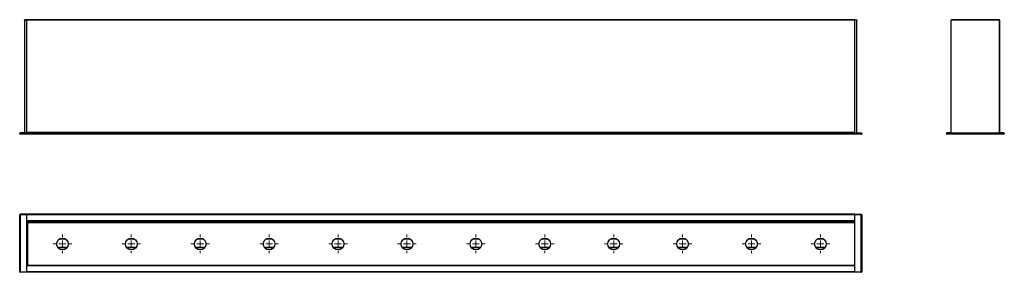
# Model space of a CAD drawing. Header units: millimetres. Extents: x 169 to 883, y 341 to 524.
import ezdxf

# ---------------------------------------------------------------- set-up
doc = ezdxf.new("R2010")
doc.units = ezdxf.units.MM

# ---------------------------------------------------------------- blocks, each defined once
blk = doc.blocks.new('SW_CENTERMARKSYMBOL_0')
at = {"color": 0, "linetype": 'Continuous', "lineweight": 18}
for p, q in [((-5, 0), (-6.75, 0)), ((0, 0), (-2.5, 0)), ((0, 5), (0, 6.75)), ((0, 0), (0, 2.5)), ((0, 0), (0, -2.5)), ((0, 0), (2.5, 0)), ((5, 0), (6.75, 0)), ((0, -5), (0, -6.75))]:
    blk.add_line(p, q, dxfattribs=at)
blk = doc.blocks.new('SW_CENTERMARKSYMBOL_1')
at = {"color": 0, "linetype": 'Continuous', "lineweight": 18}
for p, q in [((-5, 0), (-6.75, 0)), ((0, 0), (-2.5, 0)), ((0, 5), (0, 6.75)), ((0, 0), (0, 2.5)), ((0, 0), (0, -2.5)), ((0, 0), (2.5, 0)), ((5, 0), (6.75, 0)), ((0, -5), (0, -6.75))]:
    blk.add_line(p, q, dxfattribs=at)
blk = doc.blocks.new('SW_CENTERMARKSYMBOL_2')
at = {"color": 0, "linetype": 'Continuous', "lineweight": 18}
for p, q in [((-5, 0), (-6.75, 0)), ((0, 0), (-2.5, 0)), ((0, 5), (0, 6.75)), ((0, 0), (0, 2.5)), ((0, 0), (0, -2.5)), ((0, 0), (2.5, 0)), ((5, 0), (6.75, 0)), ((0, -5), (0, -6.75))]:
    blk.add_line(p, q, dxfattribs=at)
blk = doc.blocks.new('SW_CENTERMARKSYMBOL_3')
at = {"color": 0, "linetype": 'Continuous', "lineweight": 18}
for p, q in [((-5, 0), (-6.75, 0)), ((0, 0), (-2.5, 0)), ((0, 5), (0, 6.75)), ((0, 0), (0, 2.5)), ((0, 0), (0, -2.5)), ((0, 0), (2.5, 0)), ((5, 0), (6.75, 0)), ((0, -5), (0, -6.75))]:
    blk.add_line(p, q, dxfattribs=at)
blk = doc.blocks.new('SW_CENTERMARKSYMBOL_4')
at = {"color": 0, "linetype": 'Continuous', "lineweight": 18}
for p, q in [((-5, 0), (-6.75, 0)), ((0, 0), (-2.5, 0)), ((0, 5), (0, 6.75)), ((0, 0), (0, 2.5)), ((0, 0), (0, -2.5)), ((0, 0), (2.5, 0)), ((5, 0), (6.75, 0)), ((0, -5), (0, -6.75))]:
    blk.add_line(p, q, dxfattribs=at)
blk = doc.blocks.new('SW_CENTERMARKSYMBOL_5')
at = {"color": 0, "linetype": 'Continuous', "lineweight": 18}
for p, q in [((-5, 0), (-6.75, 0)), ((0, 0), (-2.5, 0)), ((0, 5), (0, 6.75)), ((0, 0), (0, 2.5)), ((0, 0), (0, -2.5)), ((0, 0), (2.5, 0)), ((5, 0), (6.75, 0)), ((0, -5), (0, -6.75))]:
    blk.add_line(p, q, dxfattribs=at)
blk = doc.blocks.new('SW_CENTERMARKSYMBOL_6')
at = {"color": 0, "linetype": 'Continuous', "lineweight": 18}
for p, q in [((-5, 0), (-6.75, 0)), ((0, 0), (-2.5, 0)), ((0, 5), (0, 6.75)), ((0, 0), (0, 2.5)), ((0, 0), (0, -2.5)), ((0, 0), (2.5, 0)), ((5, 0), (6.75, 0)), ((0, -5), (0, -6.75))]:
    blk.add_line(p, q, dxfattribs=at)
blk = doc.blocks.new('SW_CENTERMARKSYMBOL_7')
at = {"color": 0, "linetype": 'Continuous', "lineweight": 18}
for p, q in [((-5, 0), (-6.75, 0)), ((0, 0), (-2.5, 0)), ((0, 5), (0, 6.75)), ((0, 0), (0, 2.5)), ((0, 0), (0, -2.5)), ((0, 0), (2.5, 0)), ((5, 0), (6.75, 0)), ((0, -5), (0, -6.75))]:
    blk.add_line(p, q, dxfattribs=at)
blk = doc.blocks.new('SW_CENTERMARKSYMBOL_8')
at = {"color": 0, "linetype": 'Continuous', "lineweight": 18}
for p, q in [((-5, 0), (-6.75, 0)), ((0, 0), (-2.5, 0)), ((0, 5), (0, 6.75)), ((0, 0), (0, 2.5)), ((0, 0), (0, -2.5)), ((0, 0), (2.5, 0)), ((5, 0), (6.75, 0)), ((0, -5), (0, -6.75))]:
    blk.add_line(p, q, dxfattribs=at)
blk = doc.blocks.new('SW_CENTERMARKSYMBOL_9')
at = {"color": 0, "linetype": 'Continuous', "lineweight": 18}
for p, q in [((-5, 0), (-6.75, 0)), ((0, 0), (-2.5, 0)), ((0, 5), (0, 6.75)), ((0, 0), (0, 2.5)), ((0, 0), (0, -2.5)), ((0, 0), (2.5, 0)), ((5, 0), (6.75, 0)), ((0, -5), (0, -6.75))]:
    blk.add_line(p, q, dxfattribs=at)
blk = doc.blocks.new('SW_CENTERMARKSYMBOL_10')
at = {"color": 0, "linetype": 'Continuous', "lineweight": 18}
for p, q in [((-5, 0), (-6.75, 0)), ((0, 0), (-2.5, 0)), ((0, 5), (0, 6.75)), ((0, 0), (0, 2.5)), ((0, 0), (0, -2.5)), ((0, 0), (2.5, 0)), ((5, 0), (6.75, 0)), ((0, -5), (0, -6.75))]:
    blk.add_line(p, q, dxfattribs=at)
blk = doc.blocks.new('SW_CENTERMARKSYMBOL_11')
at = {"color": 0, "linetype": 'Continuous', "lineweight": 18}
for p, q in [((-5, 0), (-6.75, 0)), ((0, 0), (-2.5, 0)), ((0, 5), (0, 6.75)), ((0, 0), (0, 2.5)), ((0, 0), (0, -2.5)), ((0, 0), (2.5, 0)), ((5, 0), (6.75, 0)), ((0, -5), (0, -6.75))]:
    blk.add_line(p, q, dxfattribs=at)

msp = doc.modelspace()

# ---------------------------------------------------------------- linework, layer by layer
at = {"color": 7, "linetype": 'Continuous', "lineweight": 25}
for p, q in [((172.07, 523.4), (172.07, 523.7)), ((172.07, 523.7), (173.57, 523.7)), ((173.57, 523.7), (172.07, 523.7)), ((172.07, 523.7), (172.07, 523.7)), ((173.57, 523.4), (172.07, 523.4)), ((172.07, 523.4), (172.07, 441.7)), ((173.57, 523.7), (173.57, 523.4)), ((173.57, 523.7), (173.57, 523.7)), ((774.57, 523.7), (173.57, 523.7)), ((173.57, 523.4), (173.57, 442)), ((774.57, 523.4), (173.57, 523.4)), ((173.57, 523.4), (173.57, 442)), ((774.57, 523.7), (776.07, 523.7)), ((774.57, 523.4), (774.57, 523.7)), ((774.57, 523.7), (774.57, 523.4)), ((776.07, 523.4), (774.57, 523.4)), ((774.57, 441.97), (774.57, 523.4)), ((776.07, 523.7), (776.07, 523.4)), ((776.07, 441.7), (776.07, 523.4)), ((844.51, 441.7), (844.51, 523.4)), ((879.21, 523.7), (844.81, 523.7)), ((844.81, 523.7), (879.21, 523.7)), ((879.51, 523.4), (879.51, 441.7)), ((879.51, 442), (879.51, 523.4)), ((168.57, 441), (168.57, 441.4)), ((168.57, 441.4), (168.57, 441.4)), ((168.87, 441.7), (168.87, 441.4)), ((168.87, 441.7), (173.57, 441.7)), ((168.87, 441.7), (168.87, 441.7)), ((172.07, 441.7), (168.87, 441.7)), ((173.57, 441.4), (168.87, 441.4)), ((168.87, 441.4), (168.87, 441)), ((168.87, 441), (173.57, 441)), ((168.87, 441), (168.87, 440.7)), ((173.57, 440.7), (168.87, 440.7)), ((173.57, 441.7), (172.07, 441.7)), ((774.57, 442), (173.57, 442)), ((173.57, 442), (173.57, 441.7)), ((774.57, 441.7), (173.57, 441.7)), ((173.57, 441.7), (173.57, 441.4)), ((774.57, 441.4), (173.57, 441.4)), ((173.57, 441.4), (173.57, 441)), ((774.57, 441), (173.57, 441)), ((173.57, 441), (173.57, 440.8)), ((173.57, 440.8), (173.57, 440.7)), ((774.57, 440.7), (173.57, 440.7)), ((774.57, 441.97), (774.57, 441.7)), ((774.57, 441.7), (779.27, 441.7)), ((774.57, 441.7), (774.57, 441.4)), ((779.27, 441.4), (774.57, 441.4)), ((774.57, 441.4), (774.57, 441)), ((774.57, 441), (779.27, 441)), ((774.57, 441), (774.57, 440.9)), ((774.57, 440.7), (774.57, 440.9)), ((779.27, 440.7), (774.57, 440.7)), ((779.27, 441.4), (779.27, 441.7)), ((779.27, 441), (779.27, 441.4)), ((779.57, 441.4), (779.27, 441.4)), ((779.27, 441), (779.57, 441)), ((779.27, 440.7), (779.27, 441)), ((779.57, 441.4), (779.57, 441)), ((841.01, 441), (841.01, 441.4)), ((841.31, 441.4), (841.01, 441.4)), ((841.01, 441.4), (841.01, 441)), ((841.01, 441), (841.31, 441)), ((841.31, 441.7), (882.71, 441.7)), ((841.31, 441.7), (841.31, 441.4)), ((844.21, 441.7), (841.31, 441.7)), ((882.71, 441.4), (841.31, 441.4)), ((841.31, 441.4), (841.31, 441)), ((841.31, 441), (841.31, 440.7)), ((841.31, 441), (882.71, 441)), ((882.71, 440.7), (841.31, 440.7)), ((882.71, 441.7), (879.81, 441.7)), ((882.71, 441.7), (882.71, 441.4)), ((882.71, 441), (882.71, 441.4)), ((883.01, 441.4), (882.71, 441.4)), ((882.71, 441), (882.71, 440.7)), ((882.71, 441), (883.01, 441)), ((883.01, 441), (883.01, 441.4)), ((883.01, 441.4), (883.01, 441)), ((883.01, 441), (883.01, 441.4)), ((168.57, 341.06), (168.57, 382.46)), ((168.57, 382.46), (168.57, 382.46)), ((168.87, 382.76), (168.87, 382.46)), ((168.87, 382.76), (173.57, 382.76)), ((168.87, 382.76), (168.87, 382.76)), ((173.57, 382.76), (168.87, 382.76)), ((173.57, 382.46), (168.87, 382.46)), ((168.87, 382.46), (168.87, 341.06)), ((774.57, 382.77), (173.57, 382.77)), ((173.57, 382.77), (173.57, 382.69)), ((774.57, 382.77), (173.57, 382.77)), ((173.57, 382.77), (173.57, 382.77)), ((173.57, 382.69), (173.57, 382.46)), ((774.57, 382.47), (173.57, 382.47)), ((173.57, 382.46), (173.57, 341.06)), ((774.57, 382.77), (779.27, 382.77)), ((774.57, 382.77), (774.57, 382.75)), ((774.57, 382.77), (774.57, 382.77)), ((774.57, 382.47), (774.57, 382.75)), ((774.57, 341.07), (774.57, 382.47)), ((779.27, 382.47), (774.57, 382.47)), ((779.27, 382.47), (779.27, 382.77)), ((779.27, 341.07), (779.27, 382.47)), ((779.57, 382.47), (779.27, 382.47)), ((779.57, 382.47), (779.57, 341.07)), ((774.57, 378.06), (173.57, 378.06)), ((774.57, 377.76), (173.57, 377.76)), ((774.57, 377.46), (173.57, 377.46)), ((173.57, 374.76), (174.57, 374.76)), ((174.57, 372.77), (173.57, 372.77)), ((174.57, 376.76), (774.57, 376.76)), ((174.57, 345.76), (174.57, 376.76)), ((174.57, 371.27), (173.57, 371.27)), ((174.57, 364.77), (173.57, 364.77)), ((201.98, 364.77), (197.16, 364.77)), ((251.98, 364.77), (247.16, 364.77)), ((301.98, 364.77), (297.16, 364.77)), ((351.98, 364.77), (347.16, 364.77)), ((401.98, 364.77), (397.16, 364.77)), ((451.98, 364.77), (447.16, 364.77)), ((501.98, 364.77), (497.16, 364.77)), ((551.98, 364.77), (547.16, 364.77)), ((601.98, 364.77), (597.16, 364.77)), ((651.98, 364.77), (647.16, 364.77)), ((701.98, 364.77), (697.16, 364.77)), ((751.98, 364.77), (747.16, 364.77)), ((174.57, 358.77), (173.57, 358.77)), ((203.01, 358.77), (196.13, 358.77)), ((253.01, 358.77), (246.13, 358.77)), ((303.01, 358.77), (296.13, 358.77)), ((353.01, 358.77), (346.13, 358.77)), ((403.01, 358.77), (396.13, 358.77)), ((453.01, 358.77), (446.13, 358.77)), ((503.01, 358.77), (496.13, 358.77)), ((553.01, 358.77), (546.13, 358.77)), ((603.01, 358.77), (596.13, 358.77)), ((653.01, 358.77), (646.13, 358.77)), ((703.01, 358.77), (696.13, 358.77)), ((753.01, 358.77), (746.13, 358.77)), ((174.57, 352.27), (173.57, 352.27)), ((174.57, 349.77), (173.57, 349.77)), ((174.57, 348.77), (173.57, 348.77)), ((174.57, 348.76), (173.57, 348.76)), ((774.57, 345.76), (173.57, 345.76)), ((774.57, 345.46), (173.57, 345.46)), ((168.87, 341.06), (173.57, 341.06)), ((168.87, 341.06), (168.87, 340.76)), ((173.57, 340.76), (168.87, 340.76)), ((173.57, 341.06), (173.57, 340.76)), ((774.57, 341.06), (173.57, 341.06)), ((774.57, 340.76), (173.57, 340.76)), ((774.57, 340.76), (173.57, 340.76)), ((774.57, 341.07), (779.27, 341.07)), ((774.57, 340.79), (774.57, 341.07)), ((774.57, 340.79), (774.57, 340.76)), ((779.27, 340.77), (774.57, 340.77)), ((774.57, 340.76), (774.57, 340.76)), ((779.57, 341.07), (779.27, 341.07)), ((779.27, 340.77), (779.27, 341.07))]:
    msp.add_line(p, q, dxfattribs=at)
at = {"color": 8, "linetype": 'Continuous', "lineweight": 25}
for p, q in [((174.57, 375.52), (173.57, 375.52)), ((174.57, 373.07), (173.57, 373.07)), ((174.57, 370.97), (173.57, 370.97)), ((174.57, 365.07), (173.57, 365.07)), ((201.47, 365.07), (197.67, 365.07)), ((251.47, 365.07), (247.67, 365.07)), ((301.47, 365.07), (297.67, 365.07)), ((351.47, 365.07), (347.67, 365.07)), ((401.47, 365.07), (397.67, 365.07)), ((451.47, 365.07), (447.67, 365.07)), ((501.47, 365.07), (497.67, 365.07)), ((551.47, 365.07), (547.67, 365.07)), ((601.47, 365.07), (597.67, 365.07)), ((651.47, 365.07), (647.67, 365.07)), ((701.47, 365.07), (697.67, 365.07)), ((751.47, 365.07), (747.67, 365.07)), ((174.57, 358.47), (173.57, 358.47)), ((202.77, 358.47), (196.37, 358.47)), ((252.77, 358.47), (246.37, 358.47)), ((302.77, 358.47), (296.37, 358.47)), ((352.77, 358.47), (346.37, 358.47)), ((402.77, 358.47), (396.37, 358.47)), ((452.77, 358.47), (446.37, 358.47)), ((502.77, 358.47), (496.37, 358.47)), ((552.77, 358.47), (546.37, 358.47)), ((602.77, 358.47), (596.37, 358.47)), ((652.77, 358.47), (646.37, 358.47)), ((702.77, 358.47), (696.37, 358.47)), ((752.77, 358.47), (746.37, 358.47)), ((174.57, 352.57), (173.57, 352.57)), ((174.57, 349.47), (173.57, 349.47)), ((174.57, 348.01), (173.57, 348.01)), ((174.57, 346.06), (173.57, 346.06))]:
    msp.add_line(p, q, dxfattribs=at)
at = {"color": 7, "linetype": 'Continuous', "lineweight": 25, "flags": 128}
for points in [[(879.32, 523.68), (879.27, 523.69), (879.21, 523.7)], [(168.87, 441.4), (168.81, 441.4), (168.75, 441.4), (168.7, 441.4), (168.66, 441.4), (168.62, 441.4), (168.59, 441.4), (168.58, 441.4), (168.57, 441.4)], [(168.57, 441), (168.58, 441), (168.59, 441), (168.62, 441), (168.66, 441), (168.7, 441), (168.75, 441), (168.81, 441), (168.87, 441)], [(168.57, 382.46), (168.58, 382.46), (168.59, 382.46), (168.62, 382.46), (168.66, 382.46), (168.7, 382.46), (168.75, 382.46), (168.81, 382.46), (168.87, 382.46)], [(168.57, 341.06), (168.58, 341.06), (168.59, 341.06), (168.62, 341.06), (168.66, 341.06), (168.7, 341.06), (168.75, 341.06), (168.81, 341.06), (168.87, 341.06)]]:
    msp.add_lwpolyline(points, dxfattribs=at)
at = {"color": 7, "linetype": 'Continuous', "lineweight": 25}
for centre in [(199.57, 361.26), (249.57, 361.26), (299.57, 361.26), (349.57, 361.26), (399.57, 361.26), (449.57, 361.26), (499.57, 361.26), (549.57, 361.26), (599.57, 361.26), (649.57, 361.26), (699.57, 361.26), (749.57, 361.26)]:
    msp.add_circle(centre, 4.25, dxfattribs=at)
for centre, start, end in [((844.81, 523.4), 90, 180), ((844.81, 523.4), 90.00104, 135.95387), ((879.21, 523.4), 0, 90), ((879.21, 523.4), 0.00104, 90), ((168.87, 441.4), 90, 180), ((168.87, 441.4), 90, 180), ((168.87, 441), 180, 270), ((779.27, 441.4), 0, 90), ((779.27, 441), 270, 0), ((841.31, 441.4), 90, 180), ((841.31, 441.4), 90.00033, 180.00025), ((841.31, 441), 180, 270), ((844.21, 442), 270, 353.9134), ((879.81, 442), 180.00104, 270), ((882.71, 441.4), 0, 90), ((882.71, 441.4), 359.99975, 89.99967), ((882.71, 441), 270, 0), ((168.87, 382.46), 90, 180), ((168.87, 382.46), 90, 180), ((779.27, 382.47), 0, 90), ((168.87, 341.06), 180, 270), ((779.27, 341.07), 270, 0)]:
    msp.add_arc(centre, 0.3, start, end, dxfattribs=at)

# ---------------------------------------------------------------- block references
at = {"color": 7, "linetype": 'Continuous', "lineweight": 0}
for name, p in [('SW_CENTERMARKSYMBOL_0', (199.57, 361.26)), ('SW_CENTERMARKSYMBOL_1', (249.57, 361.26)), ('SW_CENTERMARKSYMBOL_2', (299.57, 361.26)), ('SW_CENTERMARKSYMBOL_3', (349.57, 361.26)), ('SW_CENTERMARKSYMBOL_4', (399.57, 361.26)), ('SW_CENTERMARKSYMBOL_5', (449.57, 361.26)), ('SW_CENTERMARKSYMBOL_6', (499.57, 361.26)), ('SW_CENTERMARKSYMBOL_7', (549.57, 361.26)), ('SW_CENTERMARKSYMBOL_8', (599.57, 361.26)), ('SW_CENTERMARKSYMBOL_9', (649.57, 361.26)), ('SW_CENTERMARKSYMBOL_10', (699.57, 361.26)), ('SW_CENTERMARKSYMBOL_11', (749.57, 361.26))]:
    msp.add_blockref(name, p, dxfattribs=at)

doc.saveas('drawing.dxf')
